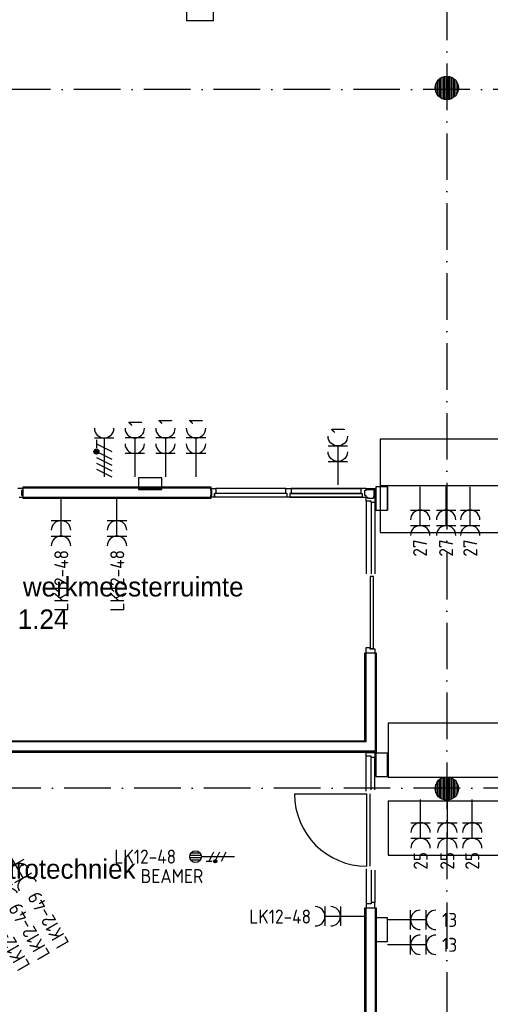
# Model space of a CAD drawing. Header units: millimetres. Extents: x 84333 to 241285, y -2244 to 84291.
# Tile 34 of 74: x 142516 to 148579, y 54998 to 67676. Entities that reach past the tile are written whole.
import ezdxf
from ezdxf.enums import TextEntityAlignment as Align

# ---------------------------------------------------------------- set-up
doc = ezdxf.new("R2010")
doc.units = ezdxf.units.MM
doc.header["$LTSCALE"] = 100
doc.linetypes.add('DASHDOT', pattern=[9, 6, -1.5, 0, -1.5])
doc.linetypes.add('SMALL_DASH', pattern=[1.5, 0.5, -1])
doc.layers.get('0').update_dxf_attribs({"linetype": 'CONTINUOUS'})
for name, color, linetype in [('02-61-25-tekst025', 10, 'CONTINUOUS'), ('AFDELING', 4, 'CONTINUOUS'), ('AL$7----_STRAMIEN', 1, 'DASHDOT'), ('AL22----_BINNENWAND', 7, 'CONTINUOUS'), ('AL28----_KONSTRUKTIE', 3, 'CONTINUOUS'), ('AL31----_BUITENKOZ', 7, 'CONTINUOUS'), ('AL32----_BINNENKOZ', 7, 'CONTINUOUS'), ('AL32----_DRAAIR', 7, 'CONTINUOUS'), ('ALXAA---_GEWBETON', 12, 'CONTINUOUS'), ('BOUW', 8, 'CONTINUOUS'), ('BOUWKUNDIG', 9, 'CONTINUOUS'), ('EA61303-_ARCEER', 1, 'CONTINUOUS'), ('EB63103-_ATTRIB', 2, 'CONTINUOUS'), ('EB63104-_ATTRIB', 2, 'CONTINUOUS'), ('EL61303-_WANDGOOT', 3, 'CONTINUOUS'), ('EL62208-_KRACHT-WCD400', 3, 'CONTINUOUS'), ('EL63103-_LICHT-WCD230V', 3, 'CONTINUOUS'), ('EL63104-_LICHT-ASP230V', 3, 'CONTINUOUS'), ('EL6441--_DATACOM', 3, 'CONTINUOUS'), ('FL82----', 7, 'CONTINUOUS'), ('wandgoot demonteren', 10, 'CONTINUOUS')]:
    doc.layers.add(name, color=color, linetype=linetype)
doc.styles.add('1_8', font='ISO', dxfattribs={"height": 1.8})
doc.styles.add('2_0', font='iso', dxfattribs={"height": 200})
doc.styles.add('BURO-025', font='BUROFONT.shx', dxfattribs={"height": 250})
doc.styles.add('NORATT', font='isocp.shx')
doc.styles.get("Standard").update_dxf_attribs({"font": 'iso.shx'})
doc.styles.add('TECHNIC', font='technic_.ttf')

# ---------------------------------------------------------------- blocks, each defined once
blk = doc.blocks.new('ES3W2A')
for p, q in [((1.25, 2), (-1.25, 2)), ((0, 2), (0, -3)), ((1.25, 0), (-1.25, 0))]:
    blk.add_line(p, q)
for centre in [(0, 3.25), (0, 1.25)]:
    blk.add_arc(centre, 1.25, 180, 0)
at = {"style": '1_8'}
for tag, flags, p in [('VERMOGEN', 9, (-2.5, 5)), ('GROEP', 8, (0, 5)), ('SCHAK', 8, (2.5, 5)), ('GELIJK', 9, (5, 5)), ('KAST', 9, (7, 5)), ('TAL', 8, (2.5, 5))]:
    blk.add_attdef(tag, text='', height=1.8, rotation=90, dxfattribs=dict(at, flags=flags)).set_placement(p, align=Align.MIDDLE_CENTER)
at = {"style": '1_8', "width": 0.7, "flags": 8}
blk.add_attdef('DOEL', text='', height=1.8, rotation=90, dxfattribs=at).set_placement((-2.5, 5), align=Align.MIDDLE_LEFT)
at = {"style": '1_8', "flags": 9}
blk.add_attdef('M_CODE', text='', height=1.8, dxfattribs=at).set_placement((0, 0), align=Align.MIDDLE_CENTER)
blk = doc.blocks.new('tafeld')
at = {"layer": '02-61-25-tekst025', "color": 9}
for p, q in [((2000, 850), (0, 850)), ((0, 850), (0, 150)), ((2000, 150), (2000, 850)), ((2000, 150), (0, 150)), ((0, -150), (0, -850)), ((0, -150), (2000, -150)), ((2000, -850), (2000, -150)), ((0, -850), (2000, -850)), ((0, -850), (2000, -850))]:
    blk.add_line(p, q, dxfattribs=at)
blk = doc.blocks.new('EH100005')
blk.add_lwpolyline([(-1, -0.5), (0, -0.5), (0, 0.5), (-1, 0.5)])
at = {"style": '2_0', "flags": 9}
blk.add_attdef('HULPSTUK', text='', height=0.5, dxfattribs=at).set_placement((0, 0), align=Align.MIDDLE)
blk = doc.blocks.new('EH100000')
at = {"linetype": 'ByBlock'}
for p, q in [((1, 0.5), (0, 0.5)), ((1, 0.5, 1), (0, 0.5, 1)), ((0, -0.5, 1), (1, -0.5, 1)), ((1, -0.5), (0, -0.5))]:
    blk.add_line(p, q, dxfattribs=at)
at = {"linetype": 'ByBlock', "invisible_edges": 15}
for points in [[(1, -0.5), (0, -0.5), (0, 0.5), (1, 0.5)], [(0, 0.5), (1, 0.5), (1, 0.5, 1), (0, 0.5, 1)], [(0, -0.5, 1), (1, -0.5, 1), (1, -0.5), (0, -0.5)]]:
    blk.add_3dface(points, dxfattribs=at)
at = {"linetype": 'ByBlock', "style": '2_0', "flags": 8}
blk.add_attdef('FUNCTIE', text='', height=0.5, dxfattribs=at).set_placement((0.5, 0), align=Align.MIDDLE)
at = {"linetype": 'ByBlock', "flags": 9}
blk.add_attdef('SCHOT', text='', height=0.5, dxfattribs=at).set_placement((0.5, 0), align=Align.MIDDLE)
blk = doc.blocks.new('ES3X2')
for p, q in [((-0.45, 1.4), (-0.45, 2.6)), ((-0.15, 1.27), (-0.15, 2.73)), ((0.15, 1.27), (0.15, 2.73)), ((0.45, 1.4), (0.45, 2.6)), ((0, 1.25), (0, -3))]:
    blk.add_line(p, q)
at = {"color": 210}
for p, q in [((-0.6, 0.65), (-0.6, -0.15)), ((-0.6, 0.25), (0.6, -0.35)), ((-0.72, -0.71), (-0.72, -0.39)), ((-0.64, -0.75), (-0.64, -0.35)), ((-0.6, -0.55), (0.6, -1.15)), ((-0.56, -0.75), (-0.56, -0.35)), ((-0.48, -0.71), (-0.48, -0.39)), ((-0.6, -1.35), (0.6, -1.95))]:
    blk.add_line(p, q, dxfattribs=at)
blk.add_circle((0, 2), 0.75)
blk.add_circle((-0.6, -0.55), 0.2, dxfattribs=at)
at = {"style": '1_8'}
for tag, flags, p in [('VERMOGEN', 9, (-2.5, 4.5)), ('GROEP', 8, (0, 4.5)), ('SCHAK', 8, (2.5, 4.5)), ('KAST', 9, (7, 4.5)), ('DOEL', 8, (-2.5, 1))]:
    blk.add_attdef(tag, text='', height=1.8, rotation=90, dxfattribs=dict(at, flags=flags)).set_placement(p, align=Align.MIDDLE_LEFT)
at = {"style": '1_8', "flags": 8}
blk.add_attdef('TAL', text='', height=1.8, rotation=90, dxfattribs=at).set_placement((2.5, 4.5), align=Align.MIDDLE_CENTER)
at = {"style": '1_8', "flags": 9}
blk.add_attdef('M_CODE', text='', height=1.8, dxfattribs=at).set_placement((0, 0), align=Align.MIDDLE_CENTER)
blk = doc.blocks.new('ES2W4A')
at = {"color": 0}
for p, q in [((-1.25, 2), (1.25, 2)), ((-1.25, 2), (1.25, 2)), ((0, 2), (0, -3)), ((0, 2), (0, -3))]:
    blk.add_line(p, q, dxfattribs=at)
at = {"color": 1}
for p, q in [((-1, 1.75), (-1, 0.75)), ((-1, 1.75), (-1, 0.75)), ((-1.2, -0.02), (-1.2, 0.52)), ((-1.2, -0.02), (-1.2, 0.52)), ((-1.07, -0.08), (-1.07, 0.58)), ((-1.07, -0.08), (-1.07, 0.58)), ((-1, 1.25), (1, 0.25)), ((-1, 1.25), (1, 0.25)), ((-1, 0.25), (1, -0.75)), ((-1, 0.25), (1, -0.75)), ((-0.93, -0.08), (-0.93, 0.58)), ((-0.93, -0.08), (-0.93, 0.58)), ((-0.8, -0.02), (-0.8, 0.52)), ((-0.8, -0.02), (-0.8, 0.52)), ((-1, -0.5), (1, -1.5)), ((-1, -0.5), (1, -1.5)), ((-1, -1.25), (1, -2.25)), ((-1, -1.25), (1, -2.25)), ((-1, -2), (1, -3)), ((-1, -2), (1, -3))]:
    blk.add_line(p, q, dxfattribs=at)
blk.add_circle((-1, 0.25), 0.333, dxfattribs=at)
blk.add_circle((-1, 0.25), 0.333, dxfattribs=at)
at = {"color": 0}
blk.add_arc((0, 3.25), 1.25, 180, 0, dxfattribs=at)
blk.add_arc((0, 3.25), 1.25, 180, 0, dxfattribs=at)
for tag, style, flags, p in [('VERMOGEN', 'NORATT', 9, (-3.75, 4.25)), ('VERMOGEN', '1_8', 9, (-3.75, 4.25)), ('GROEP', 'NORATT', 8, (1.25, 4.25)), ('GROEP', '1_8', 8, (1.25, 4.25)), ('DOEL', 'NORATT', 8, (-1.25, 4.25)), ('DOEL', '1_8', 8, (-1.25, 4.25)), ('KAST', 'NORATT', 9, (3.75, 4.25)), ('KAST', '1_8', 9, (3.75, 4.25)), ('TAL', 'NORATT', 8, (-3.75, 4.25)), ('TAL', '1_8', 8, (-3.75, 4.25))]:
    blk.add_attdef(tag, text='', height=1.8, rotation=90, dxfattribs=dict(style=style, flags=flags)).set_placement(p, align=Align.MIDDLE_LEFT)
at = {"color": 0, "width": 0.7, "flags": 8}
for style in ['NORATT', '1_8']:
    blk.add_attdef('SCHAK', text='', height=1.8, rotation=90, dxfattribs=dict(at, style=style)).set_placement((3.75, 4.25), align=Align.MIDDLE_LEFT)
at = {"flags": 9}
for style in ['NORATT', '1_8']:
    blk.add_attdef('GELIJK', text='', height=1.8, rotation=90, dxfattribs=dict(at, style=style)).set_placement((5, 5), align=Align.MIDDLE_CENTER)
for style in ['NORATT', '1_8']:
    blk.add_attdef('M_CODE', text='', height=1.8, dxfattribs=dict(at, style=style)).set_placement((0, 0), align=Align.MIDDLE_CENTER)
blk = doc.blocks.new('A$C13e6995e')
at = {"layer": 'AL$7----_STRAMIEN', "color": 1}
for p, q in [((92785, 69020), (52585, 69020)), ((90860, 60023), (54906, 60023))]:
    blk.add_line(p, q, dxfattribs=at)
blk.add_lwpolyline([(63685, 79257), (63685, 40820)], dxfattribs=at)
at = {"layer": 'AL22----_BINNENWAND', "color": 8}
for p, q in [((58226, 63754), (58226, 63904)), ((58226, 63904), (60643, 63904)), ((60643, 63904), (60643, 63754)), ((60643, 63754), (58226, 63754)), ((62627, 60636), (62627, 61769)), ((62627, 61769), (62777, 61769)), ((62777, 61769), (62777, 60486)), ((56225, 60636), (62627, 60636)), ((62777, 60486), (56075, 60486)), ((62627, 52066), (62627, 58485)), ((62627, 58485), (62777, 58485)), ((62777, 58485), (62777, 52066))]:
    blk.add_line(p, q, dxfattribs=at)
at = {"layer": 'AL22----_BINNENWAND', "color": 8, "linetype": 'Continuous'}
for p, q in [((60643, 63889), (58226, 63889)), ((60643, 63769), (58226, 63769)), ((62642, 61769), (62642, 60621)), ((62762, 61769), (62762, 60501)), ((62642, 60621), (56210, 60621)), ((62762, 60501), (56090, 60501)), ((62642, 58485), (62642, 52066)), ((62762, 58485), (62762, 52066))]:
    blk.add_line(p, q, dxfattribs=at)
at = {"layer": 'AL28----_KONSTRUKTIE', "color": 8}
for centre in [(63685, 69041), (63685, 60020)]:
    blk.add_circle(centre, 150, dxfattribs=at)
at = {"layer": 'AL31----_BUITENKOZ', "color": 8, "linetype": 'Continuous'}
for p, q in [((62739, 62751), (62698, 62751)), ((62698, 62751), (62698, 61821)), ((62739, 61821), (62739, 62751)), ((62698, 61821), (62739, 61821))]:
    blk.add_line(p, q, dxfattribs=at)
at = {"layer": 'AL32----_BINNENKOZ', "color": 8}
for p, q in [((58226, 63884), (58159, 63884)), ((58210, 63795), (58210, 63862)), ((58210, 63862), (58226, 63862)), ((58226, 63795), (58210, 63795)), ((58226, 63862), (58226, 63884)), ((58226, 63770), (58226, 63795)), ((60643, 63862), (60643, 63884)), ((60643, 63884), (60710, 63884)), ((60659, 63862), (60643, 63862)), ((60643, 63770), (60643, 63795)), ((60643, 63795), (60659, 63795)), ((60659, 63795), (60659, 63862)), ((60693, 63770), (60693, 63821)), ((60710, 63821), (60693, 63821)), ((60693, 63821), (60693, 63770)), ((60710, 63884), (60710, 63821)), ((61611, 63884), (60710, 63884)), ((61611, 63821), (60710, 63821)), ((61611, 63821), (61611, 63884)), ((61611, 63884), (61678, 63884)), ((61628, 63821), (61611, 63821)), ((61628, 63770), (61628, 63821)), ((61678, 63821), (61661, 63821)), ((61661, 63821), (61661, 63770)), ((61678, 63884), (62578, 63884)), ((62578, 63884), (61678, 63884)), ((61678, 63884), (62578, 63884)), ((62578, 63884), (61678, 63884)), ((61678, 63884), (61678, 63821)), ((61678, 63821), (62578, 63821)), ((62578, 63821), (61678, 63821)), ((62645, 63884), (62578, 63884)), ((62578, 63884), (62578, 63821)), ((62578, 63821), (62595, 63821)), ((62595, 63821), (62595, 63770)), ((62629, 63795), (62629, 63862)), ((62629, 63862), (62645, 63862)), ((62645, 63795), (62629, 63795)), ((62645, 63884), (62759, 63884)), ((62645, 63862), (62645, 63884)), ((62645, 63872), (62747, 63872)), ((62645, 63770), (62645, 63795)), ((62747, 63872), (62747, 63770)), ((62759, 63884), (62759, 63770)), ((58176, 63770), (58226, 63770)), ((60693, 63770), (60643, 63770)), ((61628, 63770), (60693, 63770)), ((61661, 63770), (61628, 63770)), ((61661, 63770), (62595, 63770)), ((62595, 63770), (61661, 63770)), ((62595, 63770), (62645, 63770)), ((62645, 63770), (62669, 63770)), ((62645, 63720), (62645, 63770)), ((62712, 63720), (62645, 63720)), ((62645, 63720), (62645, 62786)), ((62669, 63753), (62669, 63770)), ((62736, 63753), (62669, 63753)), ((62712, 63703), (62712, 63720)), ((62759, 63703), (62712, 63703)), ((62712, 63703), (62712, 62786)), ((62759, 63770), (62736, 63770)), ((62736, 63770), (62736, 63753)), ((62736, 63770), (62759, 63770)), ((62759, 63770), (62759, 63703)), ((62759, 63703), (62759, 62786)), ((62645, 61769), (62645, 61836)), ((62645, 61836), (62692, 61836)), ((62645, 61769), (62759, 61769)), ((62692, 61836), (62692, 61819)), ((62692, 61819), (62759, 61819)), ((62759, 61819), (62759, 61769)), ((62645, 60436), (62645, 60486)), ((62645, 60486), (62696, 60486)), ((62645, 60436), (62645, 60486)), ((62696, 60486), (62696, 60486)), ((62696, 60486), (62759, 60486)), ((62759, 60486), (62759, 60419)), ((62645, 59985), (62645, 60436)), ((62712, 60436), (62645, 60436)), ((62712, 60419), (62712, 60436)), ((62712, 60002), (62712, 60419)), ((62759, 60419), (62712, 60419)), ((62759, 60002), (62759, 60419)), ((62656, 59019), (62656, 59953)), ((62696, 59019), (62696, 59953)), ((62645, 58986), (62645, 58535)), ((62712, 58969), (62712, 58552)), ((62759, 58969), (62759, 58552)), ((62645, 58535), (62645, 58485)), ((62712, 58535), (62645, 58535)), ((62645, 58535), (62645, 58485)), ((62645, 58485), (62696, 58485)), ((62696, 58485), (62696, 58485)), ((62696, 58485), (62759, 58485)), ((62759, 58552), (62712, 58552)), ((62712, 58552), (62712, 58535)), ((62759, 58485), (62759, 58552))]:
    blk.add_line(p, q, dxfattribs=at)
at = {"layer": 'AL32----_DRAAIR', "color": 8}
blk.add_line((61722, 59953), (62656, 59953), dxfattribs=at)
blk.add_arc((62656, 59953), 934, 180, 270, dxfattribs=at)
at = {"layer": 'ALXAA---_GEWBETON', "color": 8}
for p, q in [((63565, 68951), (63565, 69131)), ((63585, 68929), (63585, 69153)), ((63605, 68914), (63605, 69168)), ((63625, 68904), (63625, 69179)), ((63645, 68896), (63645, 69186)), ((63665, 68892), (63665, 69190)), ((63685, 68891), (63685, 69191)), ((63705, 68892), (63705, 69190)), ((63725, 68896), (63725, 69186)), ((63745, 68904), (63745, 69179)), ((63765, 68914), (63765, 69168)), ((63785, 68929), (63785, 69153)), ((63805, 68951), (63805, 69131)), ((63545, 68987), (63545, 69095)), ((63825, 68987), (63825, 69095)), ((63565, 59930), (63565, 60110)), ((63585, 59908), (63585, 60132)), ((63605, 59893), (63605, 60147)), ((63625, 59883), (63625, 60158)), ((63645, 59875), (63645, 60165)), ((63665, 59871), (63665, 60169)), ((63685, 59870), (63685, 60170)), ((63705, 59871), (63705, 60169)), ((63725, 59875), (63725, 60165)), ((63745, 59883), (63745, 60158)), ((63765, 59893), (63765, 60147)), ((63785, 59908), (63785, 60132)), ((63805, 59930), (63805, 60110)), ((63545, 59966), (63545, 60074)), ((63825, 59966), (63825, 60074))]:
    blk.add_line(p, q, dxfattribs=at)
at = {"layer": 'AFDELING', "color": 8, "style": 'TECHNIC'}
for p in [(92219, 54468), (58038, 41625), (88108, 41444)]:
    blk.add_attdef('VIDE', text='', height=500, dxfattribs=at).set_placement(p, align=Align.CENTER)
blk.add_attdef('VIDE', text='', height=500, rotation=90, dxfattribs=at).set_placement((75129, 25766), align=Align.CENTER)
at = {"layer": 'BOUW', "style": 'BURO-025'}
for s, p in [('werkmeesterruimte', (58224, 62493)), ('1.24', (58159, 62076)), ('th. elektrotechniek', (56962, 58859))]:
    blk.add_text(s, height=250, dxfattribs=at).set_placement(p)
blk = doc.blocks.new('*U122')
at = {"color": 0, "linetype": 'SMALL_DASH', "ltscale": 100}
for p, q in [((0, 32, -1100), (8525, 32, -1100)), ((0, -32, -1100), (8525, -32, -1100))]:
    blk.add_line(p, q, dxfattribs=at)

msp = doc.modelspace()

# ---------------------------------------------------------------- hatches: boundary and pattern name
at = {"layer": 'EA61303-_ARCEER'}
h = msp.add_hatch(dxfattribs=at)
h.set_pattern_fill('LINE,N', color=256, scale=20, angle=45, style=0)
h.set_pattern_definition([(45, (144045.074, 61702.433), (-44.901, 44.901), [])])
edge = h.paths.add_edge_path()
edge.add_line((144045, 61628), (144346, 61628))
edge = h.paths.add_edge_path()
edge.add_line((144346, 61628), (144346, 61777))
edge = h.paths.add_edge_path()
edge.add_line((144346, 61777), (144045, 61777))
edge = h.paths.add_edge_path()
edge.add_line((144045, 61777), (144045, 61628))
h = msp.add_hatch(dxfattribs=at)
h.set_pattern_fill('LINE,N', color=256, scale=20, angle=135, style=0)
h.set_pattern_definition([(135, (147177.55, 61361.21), (-44.901, -44.901), [])])
edge = h.paths.add_edge_path()
edge.add_line((147252, 61361), (147252, 61662))
edge = h.paths.add_edge_path()
edge.add_line((147252, 61662), (147103, 61662))
edge = h.paths.add_edge_path()
edge.add_line((147103, 61662), (147103, 61361))
edge = h.paths.add_edge_path()
edge.add_line((147103, 61361), (147252, 61361))
h = msp.add_hatch(dxfattribs=at)
h.set_pattern_fill('LINE,N', color=256, scale=20, angle=135, style=0)
h.set_pattern_definition([(135, (147177.55, 57931.364), (-44.901, -44.901), [])])
edge = h.paths.add_edge_path()
edge.add_line((147252, 57931), (147252, 58233))
edge = h.paths.add_edge_path()
edge.add_line((147252, 58233), (147103, 58233))
edge = h.paths.add_edge_path()
edge.add_line((147103, 58233), (147103, 57931))
edge = h.paths.add_edge_path()
edge.add_line((147103, 57931), (147252, 57931))
h = msp.add_hatch(dxfattribs=at)
h.set_pattern_fill('LINE,N', color=256, scale=20, angle=135, style=0)
h.set_pattern_definition([(135, (147177.55, 55808.366), (-44.901, -44.901), [])])
edge = h.paths.add_edge_path()
edge.add_line((147252, 55808), (147252, 56110))
edge = h.paths.add_edge_path()
edge.add_line((147252, 56110), (147103, 56110))
edge = h.paths.add_edge_path()
edge.add_line((147103, 56110), (147103, 55808))
edge = h.paths.add_edge_path()
edge.add_line((147103, 55808), (147252, 55808))

# ---------------------------------------------------------------- linework, layer by layer
at = {"layer": 'BOUWKUNDIG'}
for p, q in [((144664, 75440), (144664, 67664)), ((145014, 67664), (145014, 75440)), ((144664, 67664), (145014, 67664))]:
    msp.add_line(p, q, dxfattribs=at)
at = {"layer": 'FL82----'}
msp.add_lwpolyline([(147160, 61074), (149160, 61074), (149160, 62274), (147160, 62274)], close=True, dxfattribs=at)
msp.add_lwpolyline([(149160, 61674), (147160, 61674)], dxfattribs=at)

# ---------------------------------------------------------------- block references
at = {"layer": '02-61-25-tekst025'}
msp.add_blockref('tafeld', (147262, 57766), dxfattribs=at)
at = {"layer": 'EL61303-_WANDGOOT', "yscale": 149.5}
for name, p, xscale, zscale, rotation in [('EH100005', (144045, 61702, 2415), 276, 276, 180), ('EH100000', (147178, 61361, 2415), 301.2696465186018, 275.9999999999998, 90), ('EH100005', (147178, 61662, 2415), 275.9999999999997, 275.9999999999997, 90), ('EH100005', (147178, 61361, 2415), 275.9999999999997, 275.9999999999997, 270), ('EH100005', (147178, 58233, 2415), 275.9999999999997, 275.9999999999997, 90), ('EH100000', (147178, 57931, 2415), 301.2696465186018, 275.9999999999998, 90), ('EH100005', (147178, 57931, 2415), 275.9999999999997, 275.9999999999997, 270), ('EH100005', (147178, 56110, 2415), 275.9999999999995, 275.9999999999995, 90), ('EH100005', (147178, 55808, 2415), 275.9999999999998, 275.9999999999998, 270)]:
    msp.add_blockref(name, p, dxfattribs=dict(at, xscale=xscale, zscale=zscale, rotation=rotation))
for name, p, xscale, zscale in [('EH100000', (144045, 61702, 2415), 301.2696465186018, 275.9999999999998), ('EH100005', (144346, 61702, 2415), 276, 276)]:
    msp.add_blockref(name, p, dxfattribs=dict(at, xscale=xscale, zscale=zscale))
at = {"layer": 'EL62208-_KRACHT-WCD400', "xscale": 100, "yscale": 100, "zscale": 100}
msp.add_blockref('ES2W4A', (143604, 62090), dxfattribs=at)
at = {"layer": 'EL63103-_LICHT-WCD230V'}
ref = msp.add_blockref('ES3W2A', (143998, 62090), dxfattribs=dict(at, xscale=100, yscale=100, zscale=100))
ref.add_attrib('GROEP', '1', dxfattribs={"layer": 'EB63103-_ATTRIB', "color": 1, "height": 180, "rotation": 90, "style": '1_8', "flags": 8}).set_placement((144005, 62522), align=Align.MIDDLE_RIGHT)
ref = msp.add_blockref('ES3W2A', (144393, 62090), dxfattribs=dict(at, xscale=100, yscale=100, zscale=100))
ref.add_attrib('GROEP', '1', dxfattribs={"layer": 'EB63103-_ATTRIB', "color": 1, "height": 180, "rotation": 90, "style": 'NORATT', "flags": 8}).set_placement((144393, 62465), align=Align.MIDDLE_LEFT)
ref = msp.add_blockref('ES3W2A', (144787, 62090), dxfattribs=dict(at, xscale=100, yscale=100, zscale=100))
ref.add_attrib('GROEP', '1', dxfattribs={"layer": 'EB63103-_ATTRIB', "color": 1, "height": 180, "rotation": 90, "style": 'NORATT', "flags": 8}).set_placement((144787, 62465), align=Align.MIDDLE_LEFT)
ref = msp.add_blockref('ES3W2A', (146614, 61987), dxfattribs=dict(at, xscale=-100, yscale=100, zscale=100))
ref.add_attrib('GROEP', '1', dxfattribs={"layer": 'EB63103-_ATTRIB', "color": 1, "height": 180, "rotation": 90, "style": '1_8', "flags": 8}).set_placement((146617, 62431), align=Align.MIDDLE_RIGHT)
ref = msp.add_blockref('ES3W2A', (147675, 61361), dxfattribs=dict(at, xscale=100, yscale=100, zscale=100, rotation=180))
ref.add_attrib('GROEP', '27', dxfattribs={"layer": 'EB63103-_ATTRIB', "color": 1, "height": 180, "rotation": 90, "style": '1_8', "flags": 8}).set_placement((147674, 60985), align=Align.MIDDLE_RIGHT)
ref = msp.add_blockref('ES3W2A', (148009, 61361), dxfattribs=dict(at, xscale=100, yscale=100, zscale=100, rotation=180))
ref.add_attrib('GROEP', '27', dxfattribs={"layer": 'EB63103-_ATTRIB', "color": 1, "height": 180, "rotation": 90, "style": '1_8', "flags": 8}).set_placement((148009, 60985), align=Align.MIDDLE_RIGHT)
ref = msp.add_blockref('ES3W2A', (148320, 61361), dxfattribs=dict(at, xscale=100, yscale=100, zscale=100, rotation=180))
ref.add_attrib('GROEP', '27', dxfattribs={"layer": 'EB63103-_ATTRIB', "color": 1, "height": 180, "rotation": 90, "style": '1_8', "flags": 8}).set_placement((148320, 60985), align=Align.MIDDLE_RIGHT)
ref = msp.add_blockref('ES3W2A', (143048, 61226), dxfattribs=dict(at, xscale=100, yscale=100, zscale=100, rotation=180))
ref.add_attrib('GROEP', 'LK12-48', dxfattribs={"layer": 'EB63103-_ATTRIB', "color": 1, "height": 180, "rotation": 90, "style": '1_8', "flags": 8}).set_placement((143052, 60848), align=Align.MIDDLE_RIGHT)
ref = msp.add_blockref('ES3W2A', (143769, 61226), dxfattribs=dict(at, xscale=100, yscale=100, zscale=100, rotation=180))
ref.add_attrib('GROEP', 'LK12-48', dxfattribs={"layer": 'EB63103-_ATTRIB', "color": 1, "height": 180, "rotation": 90, "style": '1_8', "flags": 8}).set_placement((143773, 60848), align=Align.MIDDLE_RIGHT)
ref = msp.add_blockref('ES3W2A', (147680, 57335), dxfattribs=dict(at, xscale=100, yscale=100, zscale=100, rotation=180))
ref.add_attrib('GROEP', '25', dxfattribs={"layer": 'EB63103-_ATTRIB', "color": 1, "height": 180, "rotation": 90, "style": '1_8', "flags": 8}).set_placement((147680, 56959), align=Align.MIDDLE_RIGHT)
ref = msp.add_blockref('ES3W2A', (148025, 57335), dxfattribs=dict(at, xscale=100, yscale=100, zscale=100, rotation=180))
ref.add_attrib('GROEP', '25', dxfattribs={"layer": 'EB63103-_ATTRIB', "color": 1, "height": 180, "rotation": 90, "style": '1_8', "flags": 8}).set_placement((148024, 56959), align=Align.MIDDLE_RIGHT)
ref = msp.add_blockref('ES3W2A', (148345, 57335), dxfattribs=dict(at, xscale=100, yscale=100, zscale=100, rotation=180))
ref.add_attrib('GROEP', '25', dxfattribs={"layer": 'EB63103-_ATTRIB', "color": 1, "height": 180, "rotation": 90, "style": '1_8', "flags": 8}).set_placement((148345, 56959), align=Align.MIDDLE_RIGHT)
ref = msp.add_blockref('ES3W2A', (142459, 56799), dxfattribs=dict(at, xscale=-100.0000000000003, yscale=100, zscale=100, rotation=209.9999999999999))
ref.add_attrib('GROEP', 'LK12-49', dxfattribs={"layer": 'EB63103-_ATTRIB', "color": 1, "height": 180, "rotation": 120, "style": '1_8', "flags": 8}).set_placement((143080, 55743), align=Align.MIDDLE_LEFT)
ref = msp.add_blockref('ES3W2A', (142214, 56652), dxfattribs=dict(at, xscale=-100.0000000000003, yscale=100, zscale=100, rotation=209.9999999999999))
ref.add_attrib('GROEP', 'LK12-49', dxfattribs={"layer": 'EB63103-_ATTRIB', "color": 1, "height": 180, "rotation": 120, "style": '1_8', "flags": 8}).set_placement((142835, 55596), align=Align.MIDDLE_LEFT)
ref = msp.add_blockref('ES3W2A', (141957, 56510), dxfattribs=dict(at, xscale=-100.0000000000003, yscale=100, zscale=100, rotation=209.9999999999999))
ref.add_attrib('GROEP', 'LK12-49', dxfattribs={"layer": 'EB63103-_ATTRIB', "color": 1, "height": 180, "rotation": 120, "style": '1_8', "flags": 8}).set_placement((142578, 55455), align=Align.MIDDLE_LEFT)
ref = msp.add_blockref('ES3W2A', (146648, 56131), dxfattribs=dict(at, xscale=100, yscale=100, zscale=100, rotation=90))
ref.add_attrib('GROEP', 'LK12-48', dxfattribs={"layer": 'EB63103-_ATTRIB', "color": 1, "height": 180, "style": '1_8', "flags": 8}).set_placement((146269, 56127), align=Align.MIDDLE_RIGHT)
ref = msp.add_blockref('ES3W2A', (147552, 56084, 2415), dxfattribs=dict(at, xscale=100, yscale=100, zscale=100, rotation=270))
ref.add_attrib('GROEP', '13', dxfattribs={"layer": 'EB63103-_ATTRIB', "color": 1, "height": 180, "style": '1_8', "flags": 8}).set_placement((148152, 56084, 2415), align=Align.MIDDLE_RIGHT)
ref = msp.add_blockref('ES3W2A', (147552, 55764, 2415), dxfattribs=dict(at, xscale=100, yscale=100, zscale=100, rotation=270))
ref.add_attrib('GROEP', '13', dxfattribs={"layer": 'EB63103-_ATTRIB', "color": 1, "height": 180, "style": '1_8', "flags": 8}).set_placement((148152, 55763, 2415), align=Align.MIDDLE_RIGHT)
at = {"layer": 'EL63104-_LICHT-ASP230V'}
ref = msp.add_blockref('ES3X2', (144981, 56899), dxfattribs=dict(at, xscale=100, yscale=100, zscale=100, rotation=90))
ref.add_attrib('DOEL', 'BEAMER', dxfattribs={"layer": 'EB63104-_ATTRIB', "color": 1, "height": 180, "style": '1_8', "flags": 8}).set_placement((144881, 56649), align=Align.MIDDLE_RIGHT)
ref.add_attrib('GROEP', 'LK12-48', dxfattribs={"layer": 'EB63104-_ATTRIB', "color": 1, "height": 180, "style": '1_8', "flags": 8}).set_placement((144531, 56899), align=Align.MIDDLE_RIGHT)
at = {"layer": 'EL6441--_DATACOM'}
msp.add_blockref('A$C13e6995e', (84333, -2244), dxfattribs=at)
at = {"layer": 'wandgoot demonteren', "linetype": 'SMALL_DASH', "ltscale": 100, "rotation": 270}
msp.add_blockref('*U122', (144632, 75370, 1100), dxfattribs=at)

doc.saveas('drawing.dxf')
